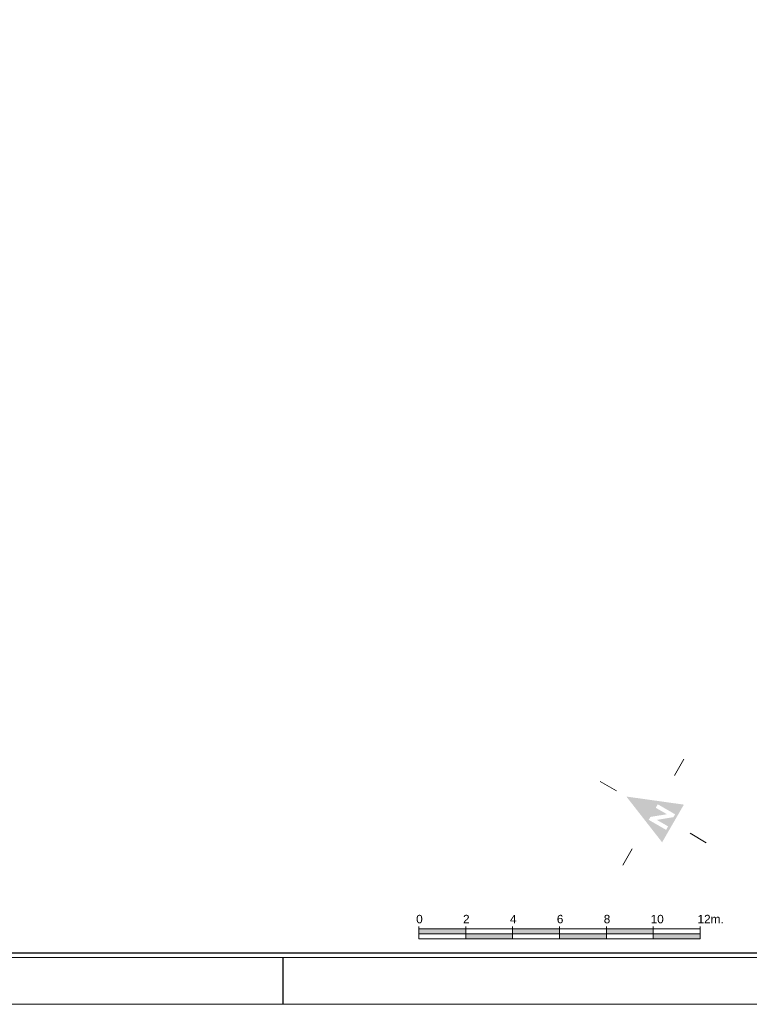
# Model space of a CAD drawing. Header units: millimetres. Extents: x 0 to 118800, y 0 to 84000.
# Tile 3 of 38: x 65577 to 96697, y 0 to 42000. Entities that reach past the tile are written whole.
import ezdxf

# ---------------------------------------------------------------- set-up
doc = ezdxf.new("R2010")
doc.units = ezdxf.units.MM
doc.set_wipeout_variables(frame=1)
doc.layers.add('DVDVB-AL-Kader-Vouwmerken', color=7, linetype='Continuous')
doc.layers.add('X-L0_C_afwerking', color=7, linetype='Continuous', lineweight=5)
doc.styles.add('DVD_ALG 1.8mm_RE', font='arial.ttf', dxfattribs={"height": 1.8})
doc.styles.add('DVD_ALG 2.5mm_RE', font='arial.ttf', dxfattribs={"height": 2.5})
doc.styles.add('DVD_ALG 3.5mm_BO', font='arialbd.ttf', dxfattribs={"height": 3.5})
doc.styles.add('DVD_ALG 5.0mm_BO', font='arialbd.ttf', dxfattribs={"height": 5})
doc.styles.add('DVD_ALG ARIAL 3mm', font='arial.ttf')

# ---------------------------------------------------------------- blocks, each defined once
blk = doc.blocks.new('DVDVB_05_-S-_noordpijl1191')
at = {"color": 7, "linetype": 'Continuous', "lineweight": 13}
for p, q in [((0, 13.04), (0, 9.04)), ((-13.04, -0.01), (-9.04, -0.01)), ((13.04, -0.01), (9.04, -0.01)), ((0, -13.05), (0, -9.05))]:
    blk.add_line(p, q, dxfattribs=at)
at = {"color": 7, "linetype": 'Continuous', "lineweight": 0, "extrusion": (0, 0, -1)}
blk.add_solid([(4.64, -4.86), (0, 6.62), (-4.64, -4.86)], dxfattribs=at)
blk.add_wipeout([(-1.92, 0), (-1.2, 0), (1.06, -2.75), (1.06, 0), (1.92, 0), (1.92, -4.27), (1.21, -4.27), (-1.06, -1.51), (-1.06, -4.27), (-1.92, -4.27)])
blk = doc.blocks.new('DVDVB_06_-S-_Schaalbalk200')
for points in [[(0, 1.06), (10, 1.06), (10, 2.12), (0, 2.12)], [(20, 1.06), (30, 1.06), (30, 2.12), (20, 2.12)], [(40, 1.06), (50, 1.06), (50, 2.12), (40, 2.12)], [(10, 0), (20, 0), (20, 1.06), (10, 1.06)], [(30, 0), (40, 0), (40, 1.06), (30, 1.06)], [(50, 0), (60, 0), (60, 1.06), (50, 1.06)]]:
    blk.add_hatch(color=7).paths.add_polyline_path(points)
at = {"color": 0, "linetype": 'ByBlock', "lineweight": -2}
for p, q in [((0, 2.56), (0, 0)), ((60, 2.12), (0, 2.12)), ((10, 2.56), (10, 0)), ((20, 2.56), (20, 0)), ((30, 2.56), (30, 0)), ((40, 2.56), (40, 0)), ((50, 2.56), (50, 0)), ((50, 2.56), (50, 0)), ((60, 2.56), (60, 0)), ((60, 2.56), (60, 0)), ((60, 0), (0, 0))]:
    blk.add_line(p, q, dxfattribs=at)
at = {"color": 7}
for points in [[(0, 1.06), (10, 1.06), (10, 2.12), (0, 2.12)], [(20, 1.06), (30, 1.06), (30, 2.12), (20, 2.12)], [(40, 1.06), (50, 1.06), (50, 2.12), (40, 2.12)], [(10, 0), (20, 0), (20, 1.06), (10, 1.06)], [(30, 0), (40, 0), (40, 1.06), (30, 1.06)], [(50, 0), (60, 0), (60, 1.06), (50, 1.06)]]:
    blk.add_lwpolyline(points, close=True, dxfattribs=at)
at = {"color": 0, "linetype": 'ByBlock', "lineweight": -2, "char_height": 1.8, "width": 5, "attachment_point": 1, "style": 'DVD_ALG ARIAL 3mm'}
for s, insert in [('0', (-0.56, 5.08)), ('2', (9.44, 5.08)), ('4', (19.44, 5.08)), ('6', (29.44, 5.08)), ('8', (39.44, 5.08)), ('10', (49.44, 5.08)), ('12m.', (59.44, 5.08))]:
    blk.add_mtext(s, dxfattribs=dict(at, insert=insert))
blk = doc.blocks.new('DVDVB_02_--_ A2-Basispl-liggend')
at = {"color": 7, "lineweight": 9}
for points in [[(-583, -11), (11, -11), (11, 409), (-583, 409)], [(-573, 399), (1, 399), (1, -1), (-573, -1)]]:
    blk.add_lwpolyline(points, close=True, dxfattribs=at)
at = {"color": 7, "lineweight": 25}
blk.add_lwpolyline([(-572, 398), (-572, 0), (0, 0), (0, 398)], close=True, dxfattribs=at)
at = {"layer": 'DVDVB-AL-Kader-Vouwmerken'}
blk.add_line((-199, -1), (-199, -11), dxfattribs=at)
at = {"color": 7, "lineweight": 13}
for tag, p, height, style in [('TITEL', (-85, 90.18), 5, 'DVD_ALG 5.0mm_BO'), ('SUBTITEL', (-85, 76.18), 3.2, 'DVD_ALG 3.5mm_BO'), ('BOUWLAAGCODE', (-85, 66.16), 2.5, 'DVD_ALG 2.5mm_RE'), ('BOUWLAAGNAAM', (-70.61, 66.09), 2.5, 'DVD_ALG 2.5mm_RE'), ('GEBOUWCODE', (-85, 62.16), 2.5, 'DVD_ALG 2.5mm_RE'), ('GEBOUWNAAM', (-70.61, 62.09), 2.5, 'DVD_ALG 2.5mm_RE'), ('OBJECTCODE', (-85, 58.16), 2.5, 'DVD_ALG 2.5mm_RE'), ('OBJECTNAAM', (-70.61, 58.09), 2.5, 'DVD_ALG 2.5mm_RE'), ('SCHAAL', (-70.61, 48.19), 2, 'DVD_ALG 1.8mm_RE'), ('DATUM', (-70.61, 45.31), 2, 'DVD_ALG 1.8mm_RE'), ('BVO', (-78.55, 41.73), 1.5, 'DVD_ALG 1.8mm_RE'), ('NVO', (-50.39, 41.73), 1.5, 'DVD_ALG 1.8mm_RE')]:
    blk.add_attdef(tag, p, '', height=height, dxfattribs=dict(at, style=style))

msp = doc.modelspace()

# ---------------------------------------------------------------- block references
at = {"layer": 'X-L0_C_afwerking', "xscale": 200, "yscale": 200, "rotation": 59.99999999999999}
msp.add_blockref('DVDVB_05_-S-_noordpijl1191', (92600, 8200), dxfattribs=at)
at = {"layer": 'X-L0_C_afwerking', "xscale": 200, "yscale": 200}
msp.add_blockref('DVDVB_06_-S-_Schaalbalk200', (82600, 2800), dxfattribs=at)

# ---------------------------------------------------------------- next in the draw order: block references
at = {"layer": 'X-L0_C_afwerking', "xscale": 200, "yscale": 200, "zscale": 200}
msp.add_blockref('DVDVB_02_--_ A2-Basispl-liggend', (116600, 2200), dxfattribs=at)

doc.saveas('drawing.dxf')
